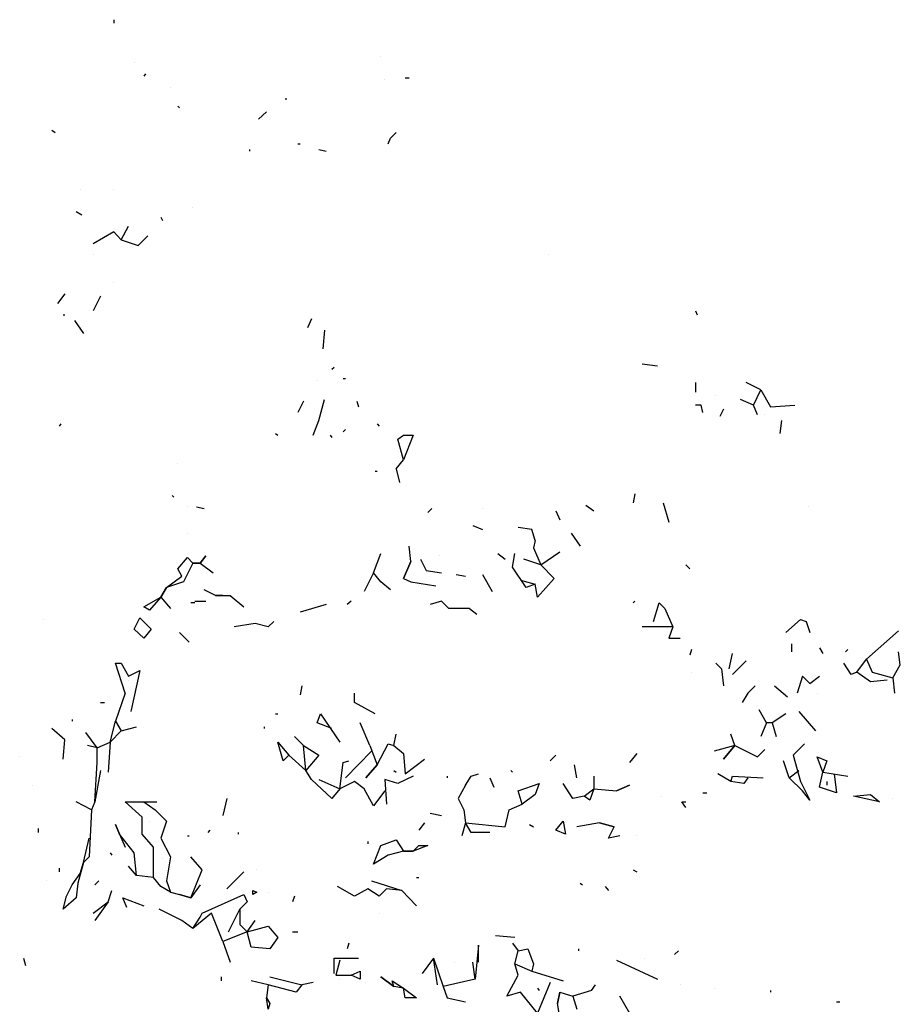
# Model space of a CAD drawing. Extents: x 0.09 to 3.89, y 0.21 to 4.75.
# Tile 6 of 6: x 2.33 to 3.89, y 2.71 to 4.46. Entities that reach past the tile are written whole.
import ezdxf

# ---------------------------------------------------------------- set-up
doc = ezdxf.new("R2010")
doc.units = 0
doc.header["$LTSCALE"] = 0.4
doc.header["$MEASUREMENT"] = 0
doc.layers.get('0').update_dxf_attribs({"color": 9, "linetype": 'CONTINUOUS'})

msp = doc.modelspace()

# ---------------------------------------------------------------- linework, layer by layer
for p, q in [((2.5, 4.456), (2.5, 4.45)), ((2.536, 4.38), (2.536, 4.38)), ((2.973, 4.39), (2.973, 4.39)), ((2.556, 4.36), (2.553, 4.356)), ((2.98, 4.35), (2.98, 4.35)), ((3.016, 4.353), (3.023, 4.353)), ((2.6, 4.336), (2.6, 4.336)), ((2.803, 4.316), (2.806, 4.316)), ((2.613, 4.303), (2.616, 4.3)), ((2.756, 4.28), (2.77, 4.293)), ((2.39, 4.26), (2.396, 4.256)), ((2.986, 4.236), (2.99, 4.246)), ((2.99, 4.246), (3, 4.256)), ((2.74, 4.226), (2.74, 4.223)), ((2.826, 4.236), (2.83, 4.236)), ((2.863, 4.226), (2.876, 4.223)), ((2.44, 4.156), (2.44, 4.156)), ((2.5, 4.156), (2.5, 4.156)), ((2.64, 4.123), (2.64, 4.123)), ((2.433, 4.116), (2.443, 4.11)), ((2.583, 4.106), (2.586, 4.1)), ((2.513, 4.066), (2.526, 4.09)), ((2.5, 4.08), (2.463, 4.059)), ((2.513, 4.066), (2.5, 4.08)), ((2.513, 4.066), (2.543, 4.056)), ((2.543, 4.056), (2.56, 4.073)), ((2.463, 4.04), (2.463, 4.04)), ((3.27, 4.04), (3.27, 4.04)), ((2.5, 3.99), (2.5, 3.99)), ((2.413, 3.97), (2.4, 3.953)), ((2.476, 3.966), (2.463, 3.94)), ((2.41, 3.933), (2.413, 3.933)), ((2.85, 3.926), (2.843, 3.91)), ((3.53, 3.94), (3.533, 3.933)), ((2.43, 3.923), (2.446, 3.9)), ((2.873, 3.906), (2.87, 3.873)), ((2.89, 3.84), (2.886, 3.836)), ((3.436, 3.846), (3.463, 3.843)), ((2.86, 3.816), (2.86, 3.816)), ((2.906, 3.82), (2.91, 3.82)), ((3.53, 3.813), (3.53, 3.796)), ((3.646, 3.8), (3.62, 3.813)), ((3.566, 3.79), (3.566, 3.79)), ((3.633, 3.773), (3.646, 3.8)), ((3.646, 3.8), (3.663, 3.77)), ((2.836, 3.78), (2.826, 3.76)), ((2.863, 3.746), (2.873, 3.783)), ((2.93, 3.78), (2.933, 3.77)), ((3.54, 3.773), (3.53, 3.773)), ((3.543, 3.76), (3.54, 3.773)), ((3.633, 3.773), (3.61, 3.783)), ((3.64, 3.756), (3.633, 3.773)), ((3.663, 3.77), (3.706, 3.773)), ((3.58, 3.766), (3.573, 3.753)), ((3.653, 3.756), (3.653, 3.756)), ((2.406, 3.74), (2.403, 3.736)), ((2.853, 3.72), (2.863, 3.746)), ((2.966, 3.74), (2.97, 3.736)), ((3.68, 3.723), (3.683, 3.746)), ((2.786, 3.723), (2.79, 3.72)), ((2.883, 3.72), (2.886, 3.716)), ((2.91, 3.73), (2.906, 3.726)), ((3.003, 3.713), (3.013, 3.72)), ((3.013, 3.72), (3.03, 3.72)), ((3.03, 3.72), (3.013, 3.676)), ((3.013, 3.676), (3.003, 3.713)), ((2.613, 3.67), (2.613, 3.67)), ((3, 3.66), (3.013, 3.676)), ((2.963, 3.656), (2.966, 3.656)), ((3, 3.66), (3.006, 3.636)), ((2.603, 3.613), (2.606, 3.61)), ((3.423, 3.616), (3.42, 3.6)), ((3.336, 3.596), (3.35, 3.586)), ((3.473, 3.6), (3.483, 3.566)), ((2.63, 3.593), (2.63, 3.593)), ((2.646, 3.593), (2.66, 3.59)), ((3.063, 3.59), (3.056, 3.583)), ((3.153, 3.59), (3.153, 3.59)), ((3.283, 3.586), (3.29, 3.57)), ((3.73, 3.593), (3.73, 3.593)), ((3.136, 3.56), (3.153, 3.553)), ((2.63, 3.546), (2.63, 3.546)), ((3.24, 3.553), (3.216, 3.556)), ((3.246, 3.533), (3.24, 3.553)), ((3.31, 3.546), (3.326, 3.523)), ((3.246, 3.533), (3.243, 3.52)), ((2.96, 3.476), (2.973, 3.51)), ((3.026, 3.496), (3.023, 3.523)), ((3.18, 3.51), (3.193, 3.5)), ((3.206, 3.486), (3.21, 3.51)), ((3.243, 3.52), (3.256, 3.49)), ((3.256, 3.49), (3.29, 3.513)), ((2.613, 3.483), (2.63, 3.503)), ((2.64, 3.493), (2.623, 3.46)), ((2.63, 3.503), (2.64, 3.493)), ((2.64, 3.493), (2.653, 3.493)), ((2.653, 3.493), (2.64, 3.493)), ((2.653, 3.493), (2.663, 3.506)), ((2.663, 3.506), (2.653, 3.493)), ((2.653, 3.493), (2.676, 3.476)), ((3.013, 3.466), (3.026, 3.496)), ((3.026, 3.496), (3.013, 3.466)), ((3.043, 3.5), (3.053, 3.48)), ((3.076, 3.506), (3.076, 3.506)), ((3.256, 3.49), (3.226, 3.5)), ((3.256, 3.49), (3.28, 3.466)), ((3.513, 3.49), (3.52, 3.483)), ((2.62, 3.47), (2.613, 3.483)), ((2.96, 3.476), (2.943, 3.443)), ((2.973, 3.46), (2.96, 3.476)), ((3.053, 3.48), (3.08, 3.476)), ((3.106, 3.473), (3.123, 3.47)), ((3.153, 3.473), (3.17, 3.443)), ((3.23, 3.45), (3.206, 3.486)), ((2.593, 3.45), (2.62, 3.47)), ((2.623, 3.46), (2.593, 3.45)), ((2.99, 3.446), (2.973, 3.46)), ((3.013, 3.466), (3.026, 3.46)), ((3.026, 3.46), (3.07, 3.453)), ((3.22, 3.463), (3.246, 3.456)), ((3.246, 3.456), (3.23, 3.45)), ((3.25, 3.433), (3.246, 3.456)), ((3.28, 3.466), (3.25, 3.433)), ((2.583, 3.433), (2.593, 3.45)), ((2.593, 3.45), (2.583, 3.433)), ((2.68, 3.436), (2.66, 3.446)), ((2.553, 3.416), (2.583, 3.433)), ((2.583, 3.433), (2.563, 3.41)), ((2.583, 3.433), (2.6, 3.413)), ((2.643, 3.423), (2.636, 3.423)), ((2.643, 3.426), (2.663, 3.426)), ((2.68, 3.436), (2.706, 3.436)), ((2.693, 3.436), (2.68, 3.436)), ((2.706, 3.436), (2.73, 3.416)), ((2.876, 3.42), (2.83, 3.406)), ((2.92, 3.426), (2.913, 3.42)), ((3.08, 3.426), (3.06, 3.42)), ((3.093, 3.413), (3.08, 3.426)), ((3.423, 3.426), (3.42, 3.423)), ((3.456, 3.39), (3.466, 3.423)), ((3.466, 3.423), (3.476, 3.413)), ((2.563, 3.41), (2.553, 3.416)), ((3.13, 3.413), (3.093, 3.413)), ((3.13, 3.413), (3.143, 3.403)), ((3.476, 3.413), (3.49, 3.38)), ((2.376, 3.393), (2.376, 3.393)), ((2.536, 3.376), (2.546, 3.396)), ((2.546, 3.396), (2.566, 3.376)), ((2.75, 3.386), (2.713, 3.38)), ((2.773, 3.38), (2.75, 3.386)), ((2.783, 3.39), (2.773, 3.38)), ((3.716, 3.393), (3.69, 3.37)), ((3.716, 3.393), (3.726, 3.39)), ((3.726, 3.39), (3.733, 3.37)), ((2.553, 3.36), (2.536, 3.376)), ((2.566, 3.376), (2.553, 3.36)), ((2.616, 3.37), (2.633, 3.353)), ((3.49, 3.38), (3.436, 3.38)), ((3.49, 3.38), (3.483, 3.36)), ((3.833, 3.323), (3.89, 3.373)), ((3.483, 3.36), (3.503, 3.36)), ((3.7, 3.35), (3.7, 3.336)), ((3.523, 3.34), (3.52, 3.33)), ((3.59, 3.306), (3.596, 3.333)), ((3.75, 3.343), (3.756, 3.333)), ((3.8, 3.34), (3.796, 3.336)), ((3.893, 3.313), (3.89, 3.336)), ((2.52, 3.263), (2.503, 3.316)), ((2.503, 3.316), (2.513, 3.316)), ((2.513, 3.316), (2.526, 3.293)), ((3.566, 3.316), (3.566, 3.316)), ((3.566, 3.316), (3.576, 3.306)), ((3.596, 3.296), (3.62, 3.32)), ((3.806, 3.296), (3.793, 3.316)), ((3.816, 3.3), (3.833, 3.323)), ((3.833, 3.323), (3.843, 3.3)), ((2.526, 3.293), (2.546, 3.303)), ((2.546, 3.303), (2.53, 3.23)), ((3.523, 3.3), (3.523, 3.3)), ((3.576, 3.306), (3.58, 3.276)), ((3.816, 3.3), (3.806, 3.296)), ((3.84, 3.283), (3.816, 3.3)), ((3.843, 3.3), (3.88, 3.29)), ((3.88, 3.29), (3.893, 3.313)), ((2.526, 3.286), (2.526, 3.286)), ((3.72, 3.293), (3.71, 3.263)), ((3.733, 3.28), (3.72, 3.293)), ((3.733, 3.28), (3.75, 3.293)), ((3.87, 3.286), (3.84, 3.283)), ((3.87, 3.286), (3.87, 3.286)), ((3.88, 3.29), (3.883, 3.263)), ((2.52, 3.263), (2.503, 3.213)), ((2.833, 3.276), (2.83, 3.26)), ((2.926, 3.246), (2.926, 3.263)), ((3.623, 3.263), (3.613, 3.246)), ((3.623, 3.263), (3.636, 3.276)), ((3.636, 3.276), (3.623, 3.263)), ((3.67, 3.276), (3.693, 3.256)), ((3.746, 3.263), (3.746, 3.263)), ((2.476, 3.246), (2.483, 3.246)), ((2.963, 3.226), (2.926, 3.246)), ((3.656, 3.21), (3.643, 3.233)), ((3.713, 3.23), (3.743, 3.196)), ((2.426, 3.216), (2.426, 3.213)), ((2.493, 3.176), (2.503, 3.213)), ((2.503, 3.213), (2.513, 3.196)), ((2.786, 3.226), (2.79, 3.226)), ((2.86, 3.21), (2.866, 3.226)), ((2.886, 3.2), (2.86, 3.21)), ((2.866, 3.226), (2.9, 3.176)), ((2.953, 3.17), (2.936, 3.21)), ((3.656, 3.21), (3.646, 3.186)), ((3.666, 3.21), (3.656, 3.21)), ((3.69, 3.226), (3.666, 3.21)), ((3.666, 3.21), (3.673, 3.186)), ((2.413, 3.18), (2.39, 3.2)), ((2.47, 3.166), (2.45, 3.193)), ((2.513, 3.196), (2.493, 3.176)), ((2.513, 3.196), (2.54, 3.203)), ((2.766, 3.203), (2.766, 3.2)), ((2.41, 3.146), (2.413, 3.18)), ((2.47, 3.166), (2.493, 3.176)), ((2.493, 3.176), (2.49, 3.123)), ((2.8, 3.143), (2.79, 3.176)), ((2.79, 3.176), (2.81, 3.153)), ((2.836, 3.17), (2.82, 3.186)), ((2.996, 3.17), (3, 3.19)), ((3.6, 3.17), (3.593, 3.19)), ((2.47, 3.166), (2.453, 3.17)), ((2.47, 3.14), (2.47, 3.166)), ((2.836, 3.17), (2.863, 3.153)), ((2.84, 3.126), (2.836, 3.17)), ((2.91, 3.113), (2.956, 3.16)), ((2.953, 3.17), (2.966, 3.136)), ((2.966, 3.136), (2.986, 3.173)), ((2.986, 3.173), (2.996, 3.17)), ((2.996, 3.17), (3.013, 3.156)), ((2.996, 3.17), (3.013, 3.156)), ((3.6, 3.17), (3.563, 3.16)), ((3.6, 3.17), (3.58, 3.146)), ((3.58, 3.146), (3.6, 3.17)), ((3.6, 3.17), (3.64, 3.15)), ((3.64, 3.15), (3.653, 3.163)), ((3.723, 3.173), (3.703, 3.153)), ((2.333, 3.15), (2.333, 3.15)), ((2.81, 3.153), (2.8, 3.143)), ((2.84, 3.126), (2.81, 3.153)), ((2.863, 3.153), (2.84, 3.126)), ((2.906, 3.14), (2.916, 3.143)), ((3.013, 3.156), (3.016, 3.12)), ((3.016, 3.12), (3.05, 3.146)), ((3.283, 3.153), (3.273, 3.143)), ((3.426, 3.156), (3.413, 3.14)), ((3.696, 3.113), (3.686, 3.143)), ((3.703, 3.153), (3.716, 3.106)), ((3.756, 3.123), (3.746, 3.15)), ((3.746, 3.15), (3.763, 3.143)), ((3.763, 3.143), (3.756, 3.123)), ((2.466, 3.07), (2.47, 3.14)), ((2.476, 3.126), (2.466, 3.07)), ((2.85, 3.11), (2.84, 3.126)), ((2.9, 3.093), (2.906, 3.14)), ((2.946, 3.113), (2.966, 3.136)), ((2.966, 3.136), (2.946, 3.113)), ((2.996, 3.126), (3, 3.123)), ((3.203, 3.126), (3.206, 3.123)), ((3.32, 3.113), (3.316, 3.136)), ((3.696, 3.113), (3.713, 3.126)), ((3.75, 3.096), (3.756, 3.123)), ((3.756, 3.123), (3.8, 3.116)), ((2.886, 3.076), (2.85, 3.11)), ((2.863, 3.11), (2.9, 3.093)), ((2.926, 3.106), (2.9, 3.093)), ((2.943, 3.093), (2.926, 3.106)), ((2.946, 3.113), (2.946, 3.113)), ((3.003, 3.103), (2.98, 3.11)), ((2.98, 3.11), (2.983, 3.066)), ((3.03, 3.116), (3.003, 3.103)), ((3.03, 3.116), (3.03, 3.116)), ((3.09, 3.116), (3.09, 3.113)), ((3.123, 3.1), (3.133, 3.116)), ((3.133, 3.116), (3.146, 3.12)), ((3.166, 3.113), (3.173, 3.096)), ((3.35, 3.116), (3.35, 3.093)), ((3.593, 3.106), (3.57, 3.12)), ((3.593, 3.106), (3.596, 3.116)), ((3.616, 3.103), (3.593, 3.106)), ((3.596, 3.116), (3.65, 3.113)), ((3.623, 3.113), (3.616, 3.103)), ((3.72, 3.09), (3.696, 3.113)), ((3.716, 3.106), (3.733, 3.073)), ((3.763, 3.106), (3.763, 3.1)), ((3.776, 3.12), (3.78, 3.086)), ((2.356, 3.1), (2.356, 3.1)), ((2.9, 3.093), (2.886, 3.076)), ((2.96, 3.063), (2.943, 3.093)), ((2.98, 3.09), (2.96, 3.063)), ((3.123, 3.1), (3.11, 3.076)), ((3.216, 3.09), (3.253, 3.103)), ((3.223, 3.066), (3.216, 3.09)), ((3.253, 3.103), (3.246, 3.083)), ((3.313, 3.076), (3.296, 3.103)), ((3.333, 3.08), (3.35, 3.093)), ((3.35, 3.093), (3.343, 3.073)), ((3.35, 3.093), (3.39, 3.09)), ((3.39, 3.09), (3.413, 3.1)), ((3.413, 3.1), (3.39, 3.09)), ((3.733, 3.073), (3.72, 3.09)), ((3.78, 3.086), (3.75, 3.096)), ((2.7, 3.076), (2.693, 3.046)), ((3.11, 3.076), (3.12, 3.056)), ((3.246, 3.083), (3.223, 3.066)), ((3.333, 3.08), (3.313, 3.076)), ((3.343, 3.073), (3.333, 3.08)), ((3.47, 3.08), (3.47, 3.08)), ((3.543, 3.086), (3.55, 3.086)), ((3.81, 3.08), (3.84, 3.083)), ((3.856, 3.07), (3.81, 3.08)), ((3.84, 3.083), (3.856, 3.07)), ((3.88, 3.076), (3.88, 3.076)), ((2.46, 3.056), (2.433, 3.07)), ((2.46, 3.056), (2.456, 2.973)), ((2.466, 3.07), (2.46, 3.056)), ((2.55, 3.043), (2.52, 3.07)), ((2.52, 3.07), (2.576, 3.07)), ((2.553, 3.07), (2.573, 3.056)), ((2.573, 3.056), (2.593, 3.036)), ((3.12, 3.056), (3.123, 3.033)), ((3.193, 3.026), (3.2, 3.056)), ((3.2, 3.056), (3.223, 3.066)), ((3.513, 3.06), (3.506, 3.07)), ((3.506, 3.07), (3.513, 3.07)), ((3.856, 3.07), (3.856, 3.07)), ((2.55, 3.013), (2.55, 3.043)), ((2.563, 3.036), (2.563, 3.036)), ((2.593, 3.036), (2.583, 3.006)), ((3.06, 3.05), (3.08, 3.046)), ((3.12, 3.04), (3.12, 3.04)), ((3.283, 3.02), (3.296, 3.036)), ((3.296, 3.036), (3.3, 3.013)), ((2.366, 3.023), (2.366, 3.016)), ((2.51, 3.013), (2.503, 3.03)), ((2.503, 3.03), (2.51, 3.013)), ((2.67, 3.02), (2.666, 3.016)), ((3.05, 3.033), (3.04, 3.02)), ((3.123, 3.033), (3.116, 3.01)), ((3.133, 3.016), (3.123, 3.033)), ((3.123, 3.033), (3.193, 3.026)), ((3.236, 3.03), (3.243, 3.026)), ((3.3, 3.013), (3.283, 3.02)), ((3.36, 3.033), (3.32, 3.026)), ((3.386, 3.026), (3.36, 3.033)), ((3.36, 3.033), (3.386, 3.026)), ((3.376, 3.006), (3.386, 3.026)), ((2.446, 2.963), (2.456, 3.006)), ((2.536, 2.98), (2.51, 3.013)), ((2.51, 3.013), (2.52, 2.99)), ((2.57, 2.99), (2.55, 3.013)), ((2.583, 3.006), (2.6, 2.973)), ((2.63, 3.01), (2.633, 3.01)), ((2.72, 3.016), (2.72, 3.013)), ((2.973, 2.993), (3, 3.003)), ((3, 3.003), (3.013, 2.983)), ((3.166, 3.016), (3.133, 3.016)), ((3.396, 3.01), (3.376, 3.006)), ((3.396, 3.01), (3.396, 3.01)), ((3.426, 3.01), (3.426, 3.01)), ((2.57, 2.936), (2.57, 2.99)), ((2.95, 3), (2.95, 2.996)), ((2.96, 2.96), (2.973, 2.993)), ((3.03, 2.983), (3.04, 2.993)), ((3.056, 2.993), (3.03, 2.983)), ((3.04, 2.993), (3.056, 2.993)), ((2.456, 2.973), (2.446, 2.963)), ((2.493, 2.98), (2.496, 2.976)), ((2.54, 2.94), (2.536, 2.98)), ((2.586, 2.97), (2.586, 2.97)), ((2.6, 2.973), (2.593, 2.93)), ((2.656, 2.95), (2.636, 2.973)), ((2.986, 2.976), (2.96, 2.96)), ((3.013, 2.983), (2.986, 2.976)), ((3.03, 2.983), (3.013, 2.983)), ((3.013, 2.983), (3.03, 2.983)), ((2.403, 2.953), (2.403, 2.946)), ((2.446, 2.963), (2.436, 2.926)), ((2.44, 2.943), (2.446, 2.963)), ((2.54, 2.94), (2.526, 2.956)), ((2.636, 2.9), (2.656, 2.95)), ((2.753, 2.95), (2.753, 2.95)), ((3.42, 2.95), (3.426, 2.946)), ((2.426, 2.923), (2.44, 2.943)), ((2.57, 2.936), (2.54, 2.94)), ((2.583, 2.92), (2.57, 2.936)), ((2.73, 2.946), (2.7, 2.916)), ((3.036, 2.936), (3.04, 2.936)), ((2.38, 2.93), (2.38, 2.93)), ((2.416, 2.903), (2.426, 2.923)), ((2.436, 2.926), (2.433, 2.9)), ((2.473, 2.93), (2.466, 2.923)), ((2.6, 2.91), (2.583, 2.92)), ((2.593, 2.93), (2.6, 2.91)), ((2.653, 2.923), (2.636, 2.9)), ((2.926, 2.903), (2.896, 2.92)), ((2.95, 2.916), (2.926, 2.903)), ((2.97, 2.903), (2.95, 2.916)), ((2.956, 2.93), (3.01, 2.913)), ((2.983, 2.916), (2.97, 2.903)), ((3.01, 2.913), (2.983, 2.916)), ((3.326, 2.926), (3.33, 2.923)), ((3.37, 2.92), (3.376, 2.913)), ((2.41, 2.88), (2.416, 2.903)), ((2.433, 2.9), (2.41, 2.88)), ((2.49, 2.893), (2.496, 2.913)), ((2.523, 2.883), (2.516, 2.9)), ((2.516, 2.9), (2.553, 2.886)), ((2.6, 2.91), (2.616, 2.906)), ((2.636, 2.9), (2.616, 2.906)), ((2.616, 2.906), (2.636, 2.9)), ((2.656, 2.873), (2.73, 2.906)), ((2.73, 2.906), (2.736, 2.893)), ((2.746, 2.906), (2.746, 2.913)), ((2.746, 2.913), (2.753, 2.91)), ((2.753, 2.91), (2.746, 2.906)), ((2.773, 2.91), (2.773, 2.91)), ((2.82, 2.903), (2.816, 2.893)), ((3.036, 2.886), (3.01, 2.913)), ((2.463, 2.873), (2.49, 2.893)), ((2.49, 2.893), (2.466, 2.86)), ((2.62, 2.86), (2.58, 2.88)), ((2.703, 2.84), (2.723, 2.88)), ((2.736, 2.893), (2.723, 2.88)), ((2.723, 2.88), (2.723, 2.853)), ((2.673, 2.873), (2.64, 2.846)), ((2.64, 2.846), (2.653, 2.866)), ((2.653, 2.866), (2.656, 2.873)), ((2.693, 2.823), (2.673, 2.873)), ((2.97, 2.873), (2.97, 2.873)), ((2.64, 2.846), (2.62, 2.86)), ((2.723, 2.853), (2.736, 2.84)), ((2.736, 2.84), (2.75, 2.86)), ((2.736, 2.84), (2.773, 2.85)), ((2.773, 2.85), (2.79, 2.83)), ((2.736, 2.84), (2.693, 2.823)), ((2.703, 2.84), (2.703, 2.84)), ((2.743, 2.813), (2.736, 2.84)), ((2.79, 2.83), (2.776, 2.81)), ((2.816, 2.84), (2.826, 2.84)), ((3.21, 2.83), (3.176, 2.833)), ((2.693, 2.823), (2.706, 2.786)), ((2.776, 2.81), (2.743, 2.813)), ((2.916, 2.82), (2.913, 2.81)), ((3.146, 2.816), (3.14, 2.756)), ((3.146, 2.786), (3.146, 2.816)), ((3.206, 2.82), (3.216, 2.806)), ((3.216, 2.806), (3.233, 2.81)), ((3.233, 2.81), (3.243, 2.783)), ((3.323, 2.81), (3.323, 2.806)), ((2.34, 2.793), (2.343, 2.78)), ((2.89, 2.766), (2.89, 2.793)), ((2.89, 2.793), (2.933, 2.793)), ((3.066, 2.793), (3.046, 2.766)), ((3.066, 2.793), (3.083, 2.743)), ((3.073, 2.746), (3.066, 2.793)), ((3.21, 2.783), (3.216, 2.806)), ((3.44, 2.793), (3.44, 2.793)), ((3.5, 2.806), (3.493, 2.8)), ((2.9, 2.79), (2.893, 2.763)), ((3.103, 2.786), (3.103, 2.786)), ((3.14, 2.756), (3.136, 2.786)), ((3.21, 2.783), (3.24, 2.77)), ((3.216, 2.763), (3.21, 2.783)), ((3.243, 2.783), (3.24, 2.77)), ((3.39, 2.79), (3.463, 2.756)), ((2.69, 2.76), (2.69, 2.753)), ((2.776, 2.76), (2.833, 2.746)), ((2.893, 2.763), (2.92, 2.763)), ((2.92, 2.763), (2.936, 2.77)), ((2.936, 2.756), (2.92, 2.763)), ((2.936, 2.77), (2.936, 2.756)), ((2.996, 2.743), (2.973, 2.76)), ((2.973, 2.76), (2.996, 2.743)), ((3.196, 2.726), (3.216, 2.763)), ((3.24, 2.77), (3.296, 2.753)), ((2.773, 2.746), (2.743, 2.753)), ((2.773, 2.746), (2.77, 2.723)), ((2.823, 2.733), (2.773, 2.746)), ((2.833, 2.746), (2.823, 2.733)), ((2.853, 2.75), (2.833, 2.746)), ((2.9, 2.756), (2.9, 2.756)), ((2.996, 2.743), (2.993, 2.753)), ((2.993, 2.753), (3.013, 2.74)), ((3.013, 2.74), (2.996, 2.743)), ((3.013, 2.74), (3.036, 2.723)), ((3.016, 2.723), (3.013, 2.74)), ((3.14, 2.756), (3.083, 2.743)), ((3.083, 2.743), (3.09, 2.723)), ((3.273, 2.75), (3.25, 2.696)), ((3.25, 2.74), (3.253, 2.736)), ((3.346, 2.736), (3.353, 2.746)), ((3.503, 2.746), (3.503, 2.746)), ((3.563, 2.74), (3.563, 2.74)), ((2.773, 2.703), (2.77, 2.723)), ((2.77, 2.723), (2.776, 2.713)), ((3.036, 2.723), (3.016, 2.723)), ((3.09, 2.723), (3.123, 2.716)), ((3.22, 2.733), (3.196, 2.726)), ((3.25, 2.696), (3.22, 2.733)), ((3.29, 2.733), (3.286, 2.713)), ((3.286, 2.713), (3.29, 2.733)), ((3.29, 2.733), (3.313, 2.726)), ((3.346, 2.736), (3.313, 2.726)), ((3.313, 2.726), (3.32, 2.703)), ((3.423, 2.68), (3.396, 2.726)), ((3.663, 2.736), (3.663, 2.733)), ((2.776, 2.713), (2.773, 2.703)), ((3.293, 2.67), (3.286, 2.713)), ((3.78, 2.716), (3.786, 2.716))]:
    msp.add_line(p, q)

doc.saveas('drawing.dxf')
